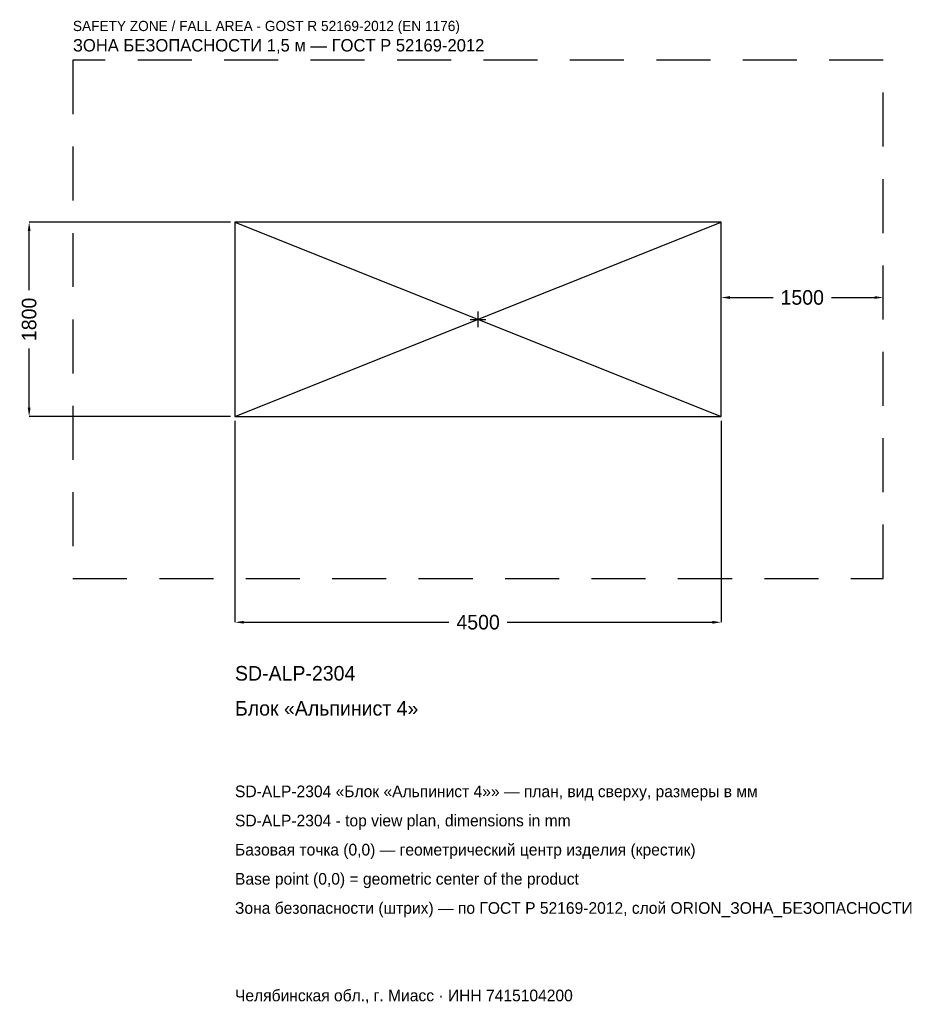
# Model space of a CAD drawing. Header units: metres. Extents: x -4242 to 4111, y -6343 to 2775.
import ezdxf

# ---------------------------------------------------------------- set-up
doc = ezdxf.new("R2010")
doc.units = ezdxf.units.M
doc.linetypes.add('DASHED', pattern=[800, 500, -300])
for name, color, linetype in [('ЗСК_ДАННЫЕ', 3, 'Continuous'), ('ЗСК_ЗОНА_БЕЗОПАСНОСТИ', 1, 'Continuous'), ('ЗСК_КОНТУР', 7, 'Continuous'), ('ЗСК_РАЗМЕРЫ', 8, 'Continuous')]:
    doc.layers.add(name, color=color, linetype=linetype)
doc.dimstyles.new('ORION', dxfattribs={"dimtxt": 135, "dimasz": 81, "dimexe": 1.25, "dimexo": 40.5, "dimtad": 1, "dimdec": 0, "dimcen": 2.5, "dimazin": 3, "dimtfac": 1, "dimtmove": 0, "dimatfit": 3})

# ---------------------------------------------------------------- blocks, each defined once
blk = doc.blocks.new('_CLOSEDFILLED')
at = {"color": 0, "linetype": 'BYBLOCK'}
blk.add_solid([(-1, 0.16), (0, 0), (-1, -0.16)], dxfattribs=at)
blk = doc.blocks.new('*D1')
for p, q in [((-2250, -940.5), (-2250, -2805)), ((2250, -940.5), (2250, -2805)), ((-2169, -2805), (-270, -2805)), ((270, -2805), (2169, -2805))]:
    blk.add_line(p, q)
at = {"layer": 'Defpoints'}
for p in [(-2250, -900), (2250, -900), (-2250, -2805)]:
    blk.add_point(p, dxfattribs=at)
at = {"layer": 'ЗСК_РАЗМЕРЫ', "xscale": 81, "yscale": 81, "rotation": 180}
blk.add_blockref('_CLOSEDFILLED', (-2250, -2805), dxfattribs=at)
at = {"layer": 'ЗСК_РАЗМЕРЫ', "xscale": 81, "yscale": 81}
blk.add_blockref('_CLOSEDFILLED', (2250, -2805), dxfattribs=at)
at = {"layer": 'ЗСК_РАЗМЕРЫ', "insert": (0, -2805), "char_height": 135, "attachment_point": 5}
blk.add_mtext('4500', dxfattribs=at)
blk = doc.blocks.new('*D2')
for p, q in [((-2290.5, 900), (-4155, 900)), ((-4155, 270), (-4155, 819)), ((-4155, -819), (-4155, -270)), ((-2290.5, -900), (-4155, -900))]:
    blk.add_line(p, q)
at = {"layer": 'Defpoints'}
for p in [(-2250, 900), (-4155, -900), (-2250, -900)]:
    blk.add_point(p, dxfattribs=at)
at = {"layer": 'ЗСК_РАЗМЕРЫ', "xscale": 81, "yscale": 81}
for p, rotation in [((-4155, 900), 90), ((-4155, -900), 270)]:
    blk.add_blockref('_CLOSEDFILLED', p, dxfattribs=dict(at, rotation=rotation))
at = {"layer": 'ЗСК_РАЗМЕРЫ', "insert": (-4155, 0), "char_height": 135, "attachment_point": 5, "rotation": 90}
blk.add_mtext('1800', dxfattribs=at)
blk = doc.blocks.new('*D3')
for p, q in [((2250, 40.5), (2250, 202.5)), ((2331, 202.5), (2730, 202.5)), ((3270, 202.5), (3669, 202.5)), ((3750, 40.5), (3750, 202.5))]:
    blk.add_line(p, q)
at = {"layer": 'Defpoints'}
for p in [(2250, 202.5), (2250, 0), (3750, 0)]:
    blk.add_point(p, dxfattribs=at)
at = {"layer": 'ЗСК_РАЗМЕРЫ', "xscale": 81, "yscale": 81, "rotation": 180}
blk.add_blockref('_CLOSEDFILLED', (2250, 202.5), dxfattribs=at)
at = {"layer": 'ЗСК_РАЗМЕРЫ', "xscale": 81, "yscale": 81}
blk.add_blockref('_CLOSEDFILLED', (3750, 202.5), dxfattribs=at)
at = {"layer": 'ЗСК_РАЗМЕРЫ', "insert": (3000, 202.5), "char_height": 135, "attachment_point": 5}
blk.add_mtext('1500', dxfattribs=at)
blk = doc.blocks.new('ОРИОН SD-ALP-2304 Блок Альпинист 4')
at = {"layer": 'ЗСК_ЗОНА_БЕЗОПАСНОСТИ', "linetype": 'DASHED'}
blk.add_lwpolyline([(-3750, -2400), (3750, -2400), (3750, 2400), (-3750, 2400)], close=True, dxfattribs=at)
at = {"layer": 'ЗСК_КОНТУР'}
for p, q in [((-2250, -900), (2250, 900)), ((-2250, 900), (2250, -900))]:
    blk.add_line(p, q, dxfattribs=at)
blk.add_lwpolyline([(-2250, -900), (2250, -900), (2250, 900), (-2250, 900)], close=True, dxfattribs=at)
at = {"layer": 'ЗСК_РАЗМЕРЫ'}
for p, q in [((-72, 0), (72, 0)), ((0, -72), (0, 72))]:
    blk.add_line(p, q, dxfattribs=at)
at = {"layer": 'ЗСК_ДАННЫЕ'}
for tag, p in [('АРТИКУЛ', (-2250, -3345)), ('НАИМЕНОВАНИЕ', (-2250, -3669))]:
    blk.add_attdef(tag, p, '', height=135, dxfattribs=at)
at = {"layer": 'ЗСК_ДАННЫЕ', "flags": 1}
for tag, p in [('ПРОИЗВОДИТЕЛЬ', (-2250, -3993)), ('ТЕЛЕФОН', (-2250, -4317)), ('САЙТ', (-2250, -4965)), ('АДРЕС', (-2250, -5289)), ('РЕКВИЗИТЫ', (-2250, -5613)), ('ГАБАРИТЫ', (-2250, -5937)), ('ЗОНА_БЕЗОПАСНОСТИ', (-2250, -6261))]:
    blk.add_attdef(tag, p, '', height=135, dxfattribs=at)
at = {"layer": 'ЗСК_ЗОНА_БЕЗОПАСНОСТИ', "color": 1}
for s, height, p in [('SAFETY ZONE / FALL AREA - GOST R 52169-2012 (EN 1176)', 94.5, (-3750, 2670)), ('ЗОНА БЕЗОПАСНОСТИ 1,5 м — ГОСТ Р 52169-2012', 114.75, (-3750, 2481))]:
    blk.add_text(s, height=height, dxfattribs=at).set_placement(p)
at = {"layer": 'ЗСК_РАЗМЕРЫ'}
dim = blk.add_linear_dim(base=(-4155, -900), p1=(-2250, -900), p2=(-2250, 900), angle=90, dimstyle='ORION', dxfattribs=at)
dim.commit()
dim.dimension.update_dxf_attribs({"geometry": '*D2', "text_midpoint": (-4155, 0)})
for base, p1, p2, picture, middle in [((2250, 202.5), (2250, 0), (3750, 0), '*D3', (3000, 202.5)), ((-2250, -2805), (-2250, -900), (2250, -900), '*D1', (0, -2805))]:
    dim = blk.add_linear_dim(base=base, p1=p1, p2=p2, dimstyle='ORION', dxfattribs=at)
    dim.commit()
    dim.dimension.update_dxf_attribs({"geometry": picture, "text_midpoint": middle})

msp = doc.modelspace()

# ---------------------------------------------------------------- block references
msp.add_blockref('ОРИОН SD-ALP-2304 Блок Альпинист 4', (0, 0)).add_auto_attribs({'АРТИКУЛ': 'SD-ALP-2304', 'НАИМЕНОВАНИЕ': 'Блок «Альпинист 4»'})

# ---------------------------------------------------------------- texts
at = {"layer": 'ЗСК_ДАННЫЕ', "color": 3}
for s, p in [('SD-ALP-2304 «Блок «Альпинист 4»» — план, вид сверху, размеры в мм', (-2250, -4425)), ('SD-ALP-2304 - top view plan, dimensions in mm', (-2250, -4695)), ('Челябинская обл., г. Миасс · ИНН 7415104200', (-2250, -6315))]:
    msp.add_text(s, height=108, dxfattribs=at).set_placement(p)
at = {"layer": 'ЗСК_ДАННЫЕ', "color": 7}
for s, p in [('Базовая точка (0,0) — геометрический центр изделия (крестик)', (-2250, -4965)), ('Base point (0,0) = geometric center of the product', (-2250, -5235))]:
    msp.add_text(s, height=108, dxfattribs=at).set_placement(p)
at = {"layer": 'ЗСК_ДАННЫЕ', "color": 1}
msp.add_text('Зона безопасности (штрих) — по ГОСТ Р 52169-2012, слой ORION_ЗОНА_БЕЗОПАСНОСТИ', height=108, dxfattribs=at).set_placement((-2250, -5505))

doc.saveas('drawing.dxf')
